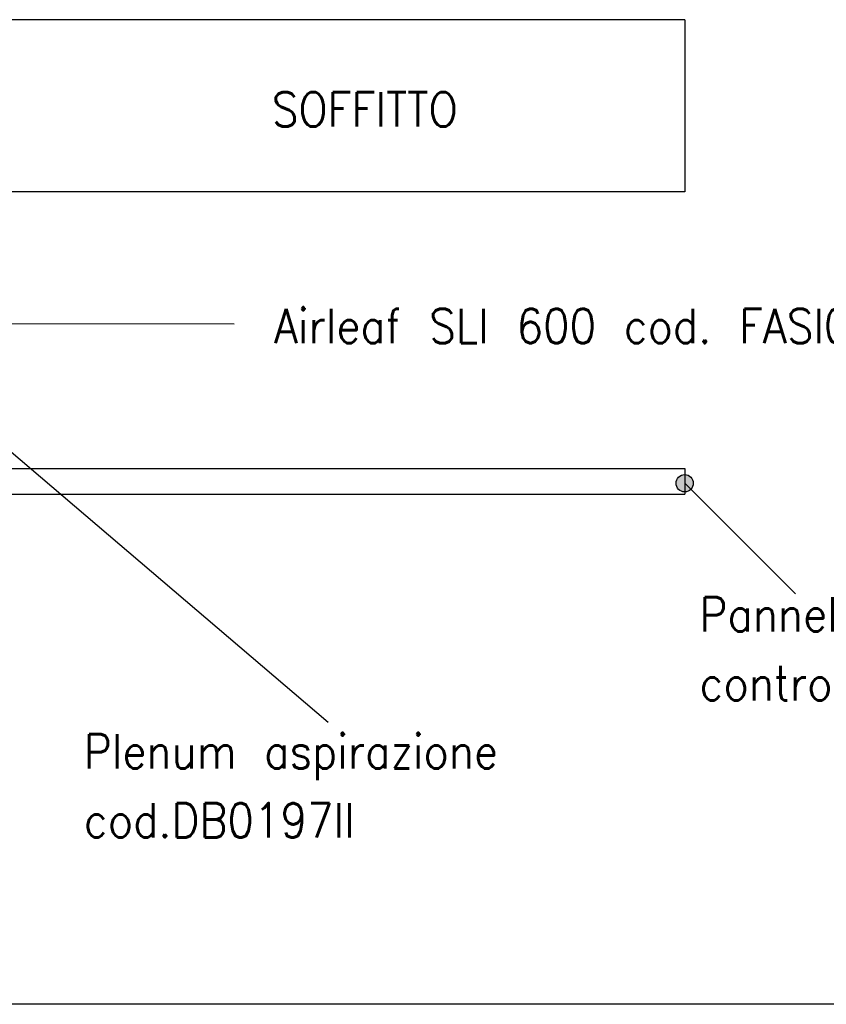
# Model space of a CAD drawing. Header units: inches. Extents: x -7205 to -1528, y -2875 to 5222.
# Tile 43 of 104: x -5785 to -5316, y -124 to 448. Entities that reach past the tile are written whole.
import ezdxf

# ---------------------------------------------------------------- set-up
doc = ezdxf.new("R2010")
doc.units = ezdxf.units.IN
doc.layers.add('1', color=7, linetype='Continuous')
doc.styles.add('CONVERTER_11', font='txt.shx', dxfattribs={"width": 0.9})
doc.dimstyles.get("Standard").update_dxf_attribs({"dimtxt": 0.18, "dimasz": 0.18, "dimexe": 0.18, "dimexo": 0.0625, "dimgap": 0.09, "dimtad": 0, "dimtih": 1, "dimtoh": 1, "dimdec": 4, "dimzin": 0, "dimdsep": 46, "dimtxsty": 'Standard', "dimcen": 0.09, "dimadec": 0, "dimazin": 0, "dimtfac": 1, "dimtdec": 4, "dimtofl": 0, "dimtmove": 0, "dimatfit": 3, "dimfxl": 1, "dimtolj": 1, "dimtzin": 0, "dimarcsym": 0})

msp = doc.modelspace()

# ---------------------------------------------------------------- hatches: boundary and pattern name
at = {"layer": '1'}
h = msp.add_hatch(color=7, dxfattribs=at)
edge = h.paths.add_edge_path()
edge.add_arc((-5398.2, 179.04), 5, 0, 360)

# ---------------------------------------------------------------- linework, layer by layer
at = {"color": 7, "linetype": 'Continuous'}
for p, q in [((-5688.25, 448.4), (-5835.53, 448.4)), ((-5613.94, 448.4), (-5688.25, 448.4)), ((-5521.89, 448.4), (-5613.94, 448.4)), ((-5398.2, 448.4), (-5521.89, 448.4)), ((-5398.2, 448.4), (-5398.2, 348.4)), ((-5688.25, 348.4), (-5833.5, 348.4)), ((-5613.94, 348.4), (-5688.25, 348.4)), ((-5521.89, 348.4), (-5613.94, 348.4)), ((-5398.2, 348.4), (-5521.89, 348.4)), ((-5998.2, 187.7), (-5398.2, 187.7)), ((-5398.2, 187.7), (-5398.2, 172.7)), ((-5797.1, 172.7), (-5398.2, 172.7))]:
    msp.add_line(p, q, dxfattribs=at)
at = {"layer": '1', "color": 7, "linetype": 'Continuous'}
msp.add_line((-1528.48, -123.73), (-7205.42, -123.73), dxfattribs=at)
at = {"layer": '1', "color": 7}
msp.add_circle((-5398.2, 179.04), 5, dxfattribs=at)

# ---------------------------------------------------------------- texts
at = {"layer": '1', "color": 1, "style": 'CONVERTER_11', "width": 0.9}
for s, p in [('SOFFITTO', (-5638.06, 386.28)), ('Airleaf SLI 600 cod. FASI08O01II', (-5636.79, 260.43))]:
    msp.add_text(s, height=20, dxfattribs=at).set_placement(p)
at = {"layer": '1', "color": 1, "char_height": 20, "attachment_point": 7, "line_spacing_factor": 1.20048, "style": 'CONVERTER_11'}
for s, insert in [('Pannello\\Pcontrosoffitto', (-5389.52, 52.86)), ('Plenum aspirazione\\Pcod.DB0197II', (-5747.23, -26.79))]:
    msp.add_mtext(s, dxfattribs=dict(at, insert=insert))

# ---------------------------------------------------------------- leaders
at = {"layer": '1', "color": 7, "linetype": 'Continuous', "has_arrowhead": 0}
for points in [[(-5817.2, 271.79), (-5660.04, 271.7)], [(-5817.1, 220.75), (-5605.29, 40.12)], [(-5398.2, 179.04), (-5333.8, 114.77)]]:
    msp.add_leader(points, dimstyle='Standard', dxfattribs=at)

doc.saveas('drawing.dxf')
